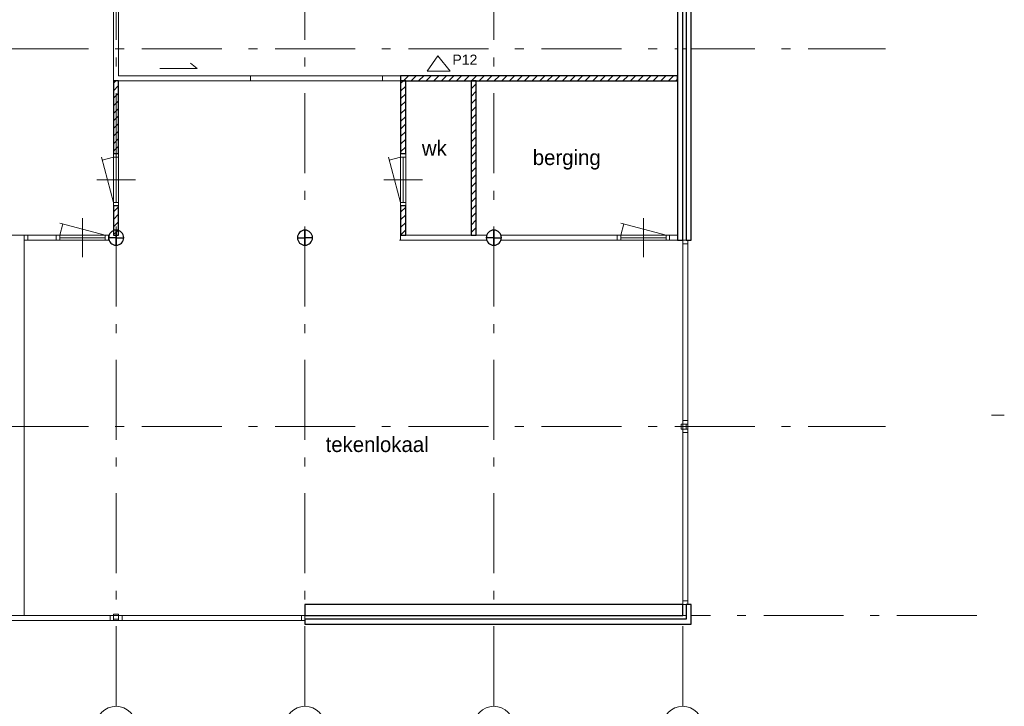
# Model space of a CAD drawing. Header units: millimetres. Extents: x -59728 to 53438, y 127740 to 210459.
# Tile 25 of 28: x 33887 to 53438, y 152154 to 165784. Entities that reach past the tile are written whole.
import ezdxf

# ---------------------------------------------------------------- set-up
doc = ezdxf.new("R2010")
doc.units = ezdxf.units.MM
doc.header["$LTSCALE"] = 2540
doc.linetypes.add('STYLE_01', pattern=[0.033465, 0.025591, -0.003937, 0.0005, -0.003437])
doc.linetypes.add('STYLE_06', pattern=[1.04164, 0.625, -0.20828, 0.06943, -0.13893])
for name, color, linetype, lineweight in [('ASSEN', 7, 'STYLE_01', 18), ('betongrijs', 7, 'Continuous', 18), ('brandvoorziening', 7, 'Continuous', 18), ('MATEN', 7, 'Continuous', 18), ('metselwerk', 7, 'Continuous', 18), ('muren', 7, 'Continuous', 18), ('MUUR', 7, 'Continuous', 18), ('mwarc', 7, 'Continuous', 18), ('stempel018', 7, 'Continuous', 18), ('TEXT', 7, 'Continuous', 18)]:
    doc.layers.add(name, color=color, linetype=linetype, lineweight=lineweight)
doc.styles.add('Arial', font='Arial')
doc.styles.add('Century Gothic', font='Century Gothic')
pattern_1 = [(45, (0, 0), (-75.1301, 75.1301), [])]

# ---------------------------------------------------------------- blocks, each defined once
blk = doc.blocks.new('blusser')
at = {"color": 0, "linetype": 'Continuous', "lineweight": 5}
blk.add_wipeout([(26606, -83240), (26912, -82996), (26606, -82782)], dxfattribs=at).dxf.layer = 'brandvoorziening'
at = {"layer": 'brandvoorziening', "color": 0}
for p, q in [((26912, -82996), (26606, -82782)), ((26606, -82782), (26606, -83240)), ((26606, -83240), (26912, -82996))]:
    blk.add_line(p, q, dxfattribs=at)
blk = doc.blocks.new('Groep-23')
at = {"layer": 'mwarc', "linetype": 'Continuous', "lineweight": 18}
h = blk.add_hatch(dxfattribs=at)
h.set_pattern_fill('ANSI31_1', style=0, pattern_type=2)
h.set_pattern_definition(pattern_1)
h.paths.add_polyline_path([(38531.75, -5715.5), (38431.75, -5715.5), (38431.75, -7161.01), (38531.75, -7161.01)])
h = blk.add_hatch(dxfattribs=at)
h.set_pattern_fill('ANSI31_1', style=0, pattern_type=2)
h.set_pattern_definition(pattern_1)
h.paths.add_polyline_path([(44231.75, -5715.5), (44131.75, -5715.5), (44131.75, -7161.01), (44231.75, -7161.01)])
h = blk.add_hatch(dxfattribs=at)
h.set_pattern_fill('ANSI31_1', style=0, pattern_type=2)
h.set_pattern_definition(pattern_1)
h.paths.add_polyline_path([(45531.75, -8780.5), (45631.75, -8780.5), (45631.75, -5715.5), (45531.75, -5715.5)])
h = blk.add_hatch(dxfattribs=at)
h.set_pattern_fill('ANSI31_1', style=0, pattern_type=2)
h.set_pattern_definition(pattern_1)
h.paths.add_polyline_path([(44231.75, -8201.01), (44131.75, -8201.01), (44131.75, -8780.5), (44231.75, -8780.5)])
at = {"layer": 'ASSEN', "color": 0, "linetype": 'STYLE_06'}
for p, q in [((38481.75, -18132.38), (38481.75, 32764.92)), ((42231.75, -18132.38), (42231.75, 32764.92)), ((45981.75, -18132.38), (45981.75, 32764.92)), ((49731.75, -18132.38), (49731.75, 32764.92)), ((-56253.67, -5080.5), (53761.23, -5080.5)), ((-56253.67, -12580.5), (53761.23, -12580.5)), ((-1575.29, -16330.5), (55610.34, -16330.5))]:
    blk.add_line(p, q, dxfattribs=at)
at = {"layer": 'MATEN', "color": 0}
blk.add_line((56117.21, -12355.11), (55861.87, -12355.11), dxfattribs=at)
for centre in [(38481.75, -18529.63), (42231.75, -18529.63), (45981.75, -18529.63), (49731.75, -18529.63)]:
    blk.add_circle(centre, 397.25, dxfattribs=at)
at = {"layer": 'muren', "color": 0}
for p, q in [((38531.75, -7161.01), (38431.75, -7161.01)), ((38431.75, -8201.01), (38431.75, -7161.01)), ((38531.75, -7231.01), (38431.75, -7231.01)), ((38481.75, -8131.01), (38481.75, -7231.01)), ((38531.75, -8201.01), (38531.75, -7161.01)), ((44231.75, -7161.01), (44131.75, -7161.01)), ((44131.75, -8201.01), (44131.75, -7161.01)), ((44231.75, -7231.01), (44131.75, -7231.01)), ((44181.75, -8131.01), (44181.75, -7231.01)), ((44231.75, -8201.01), (44231.75, -7161.01)), ((38867.59, -7681.01), (38095.9, -7681.01)), ((44567.59, -7681.01), (43795.9, -7681.01)), ((38531.75, -8131.01), (38431.75, -8131.01)), ((38531.75, -8201.01), (38431.75, -8201.01)), ((44231.75, -8131.01), (44131.75, -8131.01)), ((44231.75, -8201.01), (44131.75, -8201.01)), ((37811.75, -9216.35), (37811.75, -8444.66)), ((48951.75, -9216.35), (48951.75, -8444.66)), ((36656.75, -8880.5), (36656.75, -8780.5)), ((36656.75, -8880.5), (36656.75, -8780.5)), ((36726.75, -8880.5), (36726.75, -8780.5)), ((37291.75, -8880.5), (37291.75, -8780.5)), ((37361.75, -8880.5), (37361.75, -8780.5)), ((48431.75, -8880.5), (48431.75, -8780.5)), ((48501.75, -8880.5), (48501.75, -8780.5)), ((49401.75, -8880.5), (49401.75, -8780.5)), ((49471.75, -8880.5), (49471.75, -8780.5)), ((49401.75, -8830.5), (48501.75, -8830.5))]:
    blk.add_line(p, q, dxfattribs=at)
at = {"layer": 'MUUR', "color": 0}
for p, q in [((49731.75, 9079.5), (49731.75, -8880.5)), ((38431.75, -1471.93), (38431.75, -5715.5)), ((38531.75, -1471.93), (38531.75, -5615.5)), ((49631.75, -2490.5), (49631.75, -8880.5)), ((49801.75, -8880.5), (49801.75, -2490.5)), ((49901.75, -8880.5), (49901.75, -2490.5)), ((43771.76, -5615.5), (38531.75, -5615.5)), ((41151.75, -5615.5), (41151.75, -5715.5)), ((43771.76, -5615.5), (49631.75, -5615.5)), ((43771.76, -5615.5), (43771.76, -5715.5)), ((43771.76, -5715.5), (38531.75, -5715.5)), ((43771.76, -5715.5), (49631.75, -5715.5)), ((44131.75, -5715.5), (44131.75, -8880.5)), ((44231.75, -5715.5), (44231.75, -8780.5)), ((45531.75, -5715.5), (45531.75, -8780.5)), ((45631.75, -5715.5), (45631.75, -8780.5)), ((38431.75, -8201.01), (38531.75, -8201.01)), ((44131.75, -8201.01), (44231.75, -8201.01)), ((48431.75, -8780.5), (48431.75, -8880.5)), ((49471.75, -8780.5), (49471.75, -8880.5)), ((36656.75, -16330.5), (36656.75, -8830.5)), ((49631.75, -8880.5), (49901.75, -8880.5)), ((49731.75, -12530.5), (49731.75, -8880.5)), ((49731.75, -8950.5), (49831.75, -8950.5)), ((49831.75, -16110.5), (49831.75, -8880.5)), ((49731.75, -12460.5), (49831.75, -12460.5)), ((49701.99, -12530.5), (49831.75, -12530.5)), ((49701.99, -12630.5), (49701.99, -12530.5)), ((49701.99, -12630.5), (49831.75, -12630.5)), ((49731.75, -16110.5), (49731.75, -12630.5)), ((49731.75, -12700.5), (49831.75, -12700.5)), ((49801.99, -12630.5), (49801.99, -12530.5)), ((42231.75, -16110.5), (49901.75, -16110.5)), ((42231.75, -16500.5), (42231.75, -16110.5)), ((49731.75, -16040.5), (49831.75, -16040.5)), ((49731.75, -16110.5), (49731.75, -16330.5)), ((49801.75, -16400.5), (49801.75, -16110.5)), ((49901.75, -16500.5), (49901.75, -16110.5)), ((34621.75, -16330.5), (49731.75, -16330.5)), ((38431.75, -16330.5), (34781.75, -16330.5)), ((38361.75, -16330.5), (38361.75, -16430.5)), ((38361.75, -16330.5), (38361.75, -16430.5)), ((38431.75, -16300.75), (38431.75, -16430.5)), ((38531.75, -16300.75), (38431.75, -16300.75)), ((38431.75, -16300.75), (38431.75, -16430.5)), ((38531.75, -16300.75), (38431.75, -16300.75)), ((38531.75, -16400.75), (38431.75, -16400.75)), ((38531.75, -16400.75), (38431.75, -16400.75)), ((38531.75, -16300.75), (38531.75, -16430.5)), ((38531.75, -16300.75), (38531.75, -16430.5)), ((42181.75, -16330.5), (38531.75, -16330.5)), ((38601.75, -16330.5), (38601.75, -16430.5)), ((38601.75, -16330.5), (38601.75, -16430.5)), ((42161.75, -16430.5), (42161.75, -16330.5)), ((42231.75, -16400.5), (49801.75, -16400.5)), ((42281.75, -16400.75), (42231.75, -16400.75)), ((42281.75, -16400.75), (42231.75, -16400.75)), ((34731.75, -16430.5), (38481.75, -16430.5)), ((38481.75, -16430.5), (42231.75, -16430.5)), ((42231.75, -16500.5), (49901.75, -16500.5))]:
    blk.add_line(p, q, dxfattribs=at)
blk.add_lwpolyline([(39349.63, -5469.58), (40093.85, -5469.58), (39960.41, -5366.95)], dxfattribs=at)
at = {"layer": 'mwarc', "color": 0, "linetype": 'Continuous', "lineweight": 25}
for points in [[(38531.75, -5715.5), (38431.75, -5715.5), (38431.75, -7161.01), (38531.75, -7161.01)], [(44231.75, -5715.5), (44131.75, -5715.5), (44131.75, -7161.01), (44231.75, -7161.01)], [(45531.75, -8780.5), (45631.75, -8780.5), (45631.75, -5715.5), (45531.75, -5715.5)], [(44231.75, -8201.01), (44131.75, -8201.01), (44131.75, -8780.5), (44231.75, -8780.5)]]:
    blk.add_lwpolyline(points, close=True, dxfattribs=at)
at = {"layer": 'stempel018', "color": 0}
for p, q in [((38431.75, -8131.01), (38190.59, -7231.01)), ((38431.75, -7231.01), (38206.75, -7291.3)), ((44131.75, -8131.01), (43890.59, -7231.01)), ((44131.75, -7231.01), (43906.75, -7291.3)), ((37361.75, -8780.5), (37422.04, -8555.5)), ((49401.75, -8780.5), (48501.75, -8539.35)), ((48501.75, -8780.5), (48562.04, -8555.5))]:
    blk.add_line(p, q, dxfattribs=at)
at = {"layer": 'TEXT', "color": 0, "attachment_point": 1, "line_spacing_factor": 1.022525, "style": 'Century Gothic'}
for s, insert, char_height in [('wk', (44553.09, -6901.96), 302.466), ('berging', (46754.89, -7086.62), 302.466), ('tekenlokaal', (42641.6, -12782.91), 302.4658)]:
    blk.add_mtext(s, dxfattribs=dict(at, insert=insert, char_height=char_height))
at = {"layer": 'brandvoorziening', "color": 0, "rotation": 90}
blk.add_blockref('blusser', (-38125.49, -32132.15), dxfattribs=at)
at = {"color": 0, "linetype": 'Continuous', "lineweight": 25}
for points, layer in [([(38481.75, -8680.5), (38478.07, -8680.55), (38474.39, -8680.68), (38470.71, -8680.91), (38467.05, -8681.23), (38463.39, -8681.63), (38459.74, -8682.13), (38456.1, -8682.71), (38452.48, -8683.39), (38448.88, -8684.15), (38445.3, -8685), (38441.74, -8685.94), (38438.21, -8686.96), (38434.7, -8688.07), (38431.21, -8689.27), (38427.76, -8690.56), (38424.35, -8691.92), (38420.96, -8693.37), (38417.61, -8694.91), (38414.31, -8696.52), (38411.04, -8698.22), (38407.81, -8699.99), (38404.63, -8701.84), (38401.5, -8703.78), (38398.41, -8705.78), (38395.38, -8707.87), (38392.39, -8710.02), (38389.46, -8712.25), (38386.59, -8714.55), (38383.77, -8716.92), (38381.01, -8719.36), (38378.32, -8721.87), (38375.68, -8724.44), (38373.11, -8727.07), (38370.61, -8729.77), (38368.17, -8732.53), (38365.8, -8735.35), (38363.5, -8738.22), (38361.27, -8741.15), (38359.11, -8744.13), (38357.03, -8747.17), (38355.02, -8750.25), (38353.09, -8753.39), (38351.24, -8756.57), (38349.46, -8759.79), (38347.76, -8763.06), (38346.15, -8766.37), (38344.62, -8769.72), (38343.17, -8773.1), (38341.8, -8776.52), (38340.52, -8779.97), (38339.32, -8783.45), (38338.21, -8786.96), (38337.18, -8790.5), (38336.24, -8794.06), (38335.39, -8797.64), (38334.63, -8801.24), (38333.96, -8804.86), (38333.37, -8808.49), (38332.88, -8812.14), (38332.47, -8815.8), (38332.15, -8819.47), (38331.93, -8823.14), (38331.79, -8826.82), (38331.75, -8830.5), (38481.75, -8830.5)], 'betongrijs'), ([(42231.75, -8830.5), (42081.75, -8830.5), (42081.79, -8834.19), (42081.93, -8837.86), (42082.15, -8841.54), (42082.47, -8845.21), (42082.88, -8848.87), (42083.37, -8852.51), (42083.96, -8856.15), (42084.63, -8859.77), (42085.39, -8863.37), (42086.24, -8866.95), (42087.18, -8870.51), (42088.21, -8874.05), (42089.32, -8877.56), (42090.52, -8881.04), (42091.8, -8884.49), (42093.17, -8887.91), (42094.62, -8891.29), (42096.15, -8894.64), (42097.76, -8897.95), (42099.46, -8901.21), (42101.24, -8904.44), (42103.09, -8907.62), (42105.02, -8910.75), (42107.03, -8913.84), (42109.11, -8916.88), (42111.27, -8919.86), (42113.5, -8922.79), (42115.8, -8925.66), (42118.17, -8928.48), (42120.61, -8931.24), (42123.11, -8933.94), (42125.68, -8936.57), (42128.32, -8939.14), (42131.01, -8941.65), (42133.77, -8944.09), (42136.59, -8946.46), (42139.46, -8948.76), (42142.39, -8950.99), (42145.38, -8953.14), (42148.41, -8955.22), (42151.5, -8957.23), (42154.63, -8959.16), (42157.81, -8961.02), (42161.04, -8962.79), (42164.31, -8964.49), (42167.61, -8966.1), (42170.96, -8967.64), (42174.35, -8969.09), (42177.76, -8970.45), (42181.21, -8971.74), (42184.7, -8972.93), (42188.21, -8974.05), (42191.74, -8975.07), (42195.3, -8976.01), (42198.88, -8976.86), (42202.48, -8977.62), (42206.1, -8978.3), (42209.74, -8978.88), (42213.39, -8979.38), (42217.05, -8979.78), (42220.71, -8980.1), (42224.39, -8980.32), (42228.07, -8980.46), (42231.75, -8980.5)], 'betongrijs'), ([(46131.75, -8830.5), (45981.75, -8830.5), (45981.75, -8980.5), (45985.43, -8980.46), (45989.11, -8980.32), (45992.78, -8980.1), (45996.45, -8979.78), (46000.11, -8979.38), (46003.76, -8978.88), (46007.39, -8978.3), (46011.01, -8977.62), (46014.61, -8976.86), (46018.2, -8976.01), (46021.75, -8975.07), (46025.29, -8974.05), (46028.8, -8972.93), (46032.28, -8971.74), (46035.73, -8970.45), (46039.15, -8969.09), (46042.53, -8967.64), (46045.88, -8966.1), (46049.19, -8964.49), (46052.46, -8962.79), (46055.68, -8961.02), (46058.86, -8959.16), (46062, -8957.23), (46065.08, -8955.22), (46068.12, -8953.14), (46071.1, -8950.99), (46074.03, -8948.76), (46076.91, -8946.46), (46079.72, -8944.09), (46082.48, -8941.65), (46085.18, -8939.14), (46087.81, -8936.57), (46090.39, -8933.94), (46092.89, -8931.24), (46095.33, -8928.48), (46097.7, -8925.66), (46100, -8922.79), (46102.23, -8919.86), (46104.39, -8916.88), (46106.47, -8913.84), (46108.48, -8910.75), (46110.41, -8907.62), (46112.26, -8904.44), (46114.04, -8901.21), (46115.73, -8897.95), (46117.35, -8894.64), (46118.88, -8891.29), (46120.33, -8887.91), (46121.7, -8884.49), (46122.98, -8881.04), (46124.18, -8877.56), (46125.29, -8874.05), (46126.31, -8870.51), (46127.25, -8866.95), (46128.1, -8863.37), (46128.87, -8859.77), (46129.54, -8856.15), (46130.12, -8852.51), (46130.62, -8848.87), (46131.03, -8845.21), (46131.34, -8841.54), (46131.57, -8837.86), (46131.7, -8834.19)], 'betongrijs'), ([(49901.75, -2490.5), (49801.75, -2490.5), (49801.75, -8880.5), (49901.75, -8880.5)], 'mwarc'), ([(49731.75, -16110.5), (42231.75, -16110.5), (42231.75, -16330.5), (49731.75, -16330.5)], 'mwarc')]:
    blk.add_wipeout(points, dxfattribs=at).dxf.layer = layer
at = {"layer": 'betongrijs', "color": 0, "linetype": 'Continuous', "lineweight": 25, "flags": 128}
for points in [[(38481.75, -8680.5, 0.41421356), (38331.75, -8830.5), (38481.75, -8830.5)], [(42231.75, -8830.5), (42081.75, -8830.5, 0.41421356), (42231.75, -8980.5)], [(46131.75, -8830.5), (45981.75, -8830.5), (45981.75, -8980.5, 0.41421356)]]:
    blk.add_lwpolyline(points, format="xyb", close=True, dxfattribs=at)
at = {"layer": 'mwarc', "color": 0, "linetype": 'Continuous', "lineweight": 25}
for points in [[(49901.75, -2490.5), (49801.75, -2490.5), (49801.75, -8880.5), (49901.75, -8880.5)], [(49731.75, -16110.5), (42231.75, -16110.5), (42231.75, -16330.5), (49731.75, -16330.5)]]:
    blk.add_lwpolyline(points, close=True, dxfattribs=at)
at = {"layer": 'metselwerk', "color": 0, "insert": (45158.39, -5197.02), "char_height": 199.818, "attachment_point": 1, "line_spacing_factor": 0.96736, "style": 'Arial'}
blk.add_mtext('P12', dxfattribs=at)
at = {"color": 0, "linetype": 'Continuous', "lineweight": 25}
for points, layer in [([(42231.75, -8680.5), (42228.07, -8680.55), (42224.39, -8680.68), (42220.71, -8680.91), (42217.05, -8681.23), (42213.39, -8681.63), (42209.74, -8682.13), (42206.1, -8682.71), (42202.48, -8683.39), (42198.88, -8684.15), (42195.3, -8685), (42191.74, -8685.94), (42188.21, -8686.96), (42184.7, -8688.07), (42181.21, -8689.27), (42177.76, -8690.56), (42174.35, -8691.92), (42170.96, -8693.37), (42167.61, -8694.91), (42164.31, -8696.52), (42161.04, -8698.22), (42157.81, -8699.99), (42154.63, -8701.84), (42151.5, -8703.78), (42148.41, -8705.78), (42145.38, -8707.87), (42142.39, -8710.02), (42139.46, -8712.25), (42136.59, -8714.55), (42133.77, -8716.92), (42131.01, -8719.36), (42128.32, -8721.87), (42125.68, -8724.44), (42123.11, -8727.07), (42120.61, -8729.77), (42118.17, -8732.53), (42115.8, -8735.35), (42113.5, -8738.22), (42111.27, -8741.15), (42109.11, -8744.13), (42107.03, -8747.17), (42105.02, -8750.25), (42103.09, -8753.39), (42101.24, -8756.57), (42099.46, -8759.79), (42097.76, -8763.06), (42096.15, -8766.37), (42094.62, -8769.72), (42093.17, -8773.1), (42091.8, -8776.52), (42090.52, -8779.97), (42089.32, -8783.45), (42088.21, -8786.96), (42087.18, -8790.5), (42086.24, -8794.06), (42085.39, -8797.64), (42084.63, -8801.24), (42083.96, -8804.86), (42083.37, -8808.49), (42082.88, -8812.14), (42082.47, -8815.8), (42082.15, -8819.47), (42081.93, -8823.14), (42081.79, -8826.82), (42081.75, -8830.5), (42231.75, -8830.5)], 'betongrijs'), ([(45981.75, -8680.5), (45981.75, -8830.5), (46131.75, -8830.5), (46131.7, -8826.82), (46131.57, -8823.14), (46131.34, -8819.47), (46131.03, -8815.8), (46130.62, -8812.14), (46130.12, -8808.49), (46129.54, -8804.86), (46128.87, -8801.24), (46128.1, -8797.64), (46127.25, -8794.06), (46126.31, -8790.5), (46125.29, -8786.96), (46124.18, -8783.45), (46122.98, -8779.97), (46121.7, -8776.52), (46120.33, -8773.1), (46118.88, -8769.72), (46117.35, -8766.37), (46115.73, -8763.06), (46114.04, -8759.79), (46112.26, -8756.57), (46110.41, -8753.39), (46108.48, -8750.25), (46106.47, -8747.17), (46104.39, -8744.13), (46102.23, -8741.15), (46100, -8738.22), (46097.7, -8735.35), (46095.33, -8732.53), (46092.89, -8729.77), (46090.39, -8727.07), (46087.81, -8724.44), (46085.18, -8721.87), (46082.48, -8719.36), (46079.72, -8716.92), (46076.91, -8714.55), (46074.03, -8712.25), (46071.1, -8710.02), (46068.12, -8707.87), (46065.08, -8705.78), (46062, -8703.78), (46058.86, -8701.84), (46055.68, -8699.99), (46052.46, -8698.22), (46049.19, -8696.52), (46045.88, -8694.91), (46042.53, -8693.37), (46039.15, -8691.92), (46035.73, -8690.56), (46032.28, -8689.27), (46028.8, -8688.07), (46025.29, -8686.96), (46021.75, -8685.94), (46018.2, -8685), (46014.61, -8684.15), (46011.01, -8683.39), (46007.39, -8682.71), (46003.76, -8682.13), (46000.11, -8681.63), (45996.45, -8681.23), (45992.78, -8680.91), (45989.11, -8680.68), (45985.43, -8680.55)], 'betongrijs'), ([(38631.75, -8830.5), (38481.75, -8830.5), (38481.75, -8980.5), (38485.43, -8980.46), (38489.11, -8980.32), (38492.78, -8980.1), (38496.45, -8979.78), (38500.11, -8979.38), (38503.76, -8978.88), (38507.39, -8978.3), (38511.01, -8977.62), (38514.61, -8976.86), (38518.2, -8976.01), (38521.75, -8975.07), (38525.29, -8974.05), (38528.8, -8972.93), (38532.28, -8971.74), (38535.73, -8970.45), (38539.15, -8969.09), (38542.53, -8967.64), (38545.88, -8966.1), (38549.19, -8964.49), (38552.46, -8962.79), (38555.68, -8961.02), (38558.86, -8959.16), (38562, -8957.23), (38565.08, -8955.22), (38568.12, -8953.14), (38571.1, -8950.99), (38574.03, -8948.76), (38576.91, -8946.46), (38579.72, -8944.09), (38582.48, -8941.65), (38585.18, -8939.14), (38587.81, -8936.57), (38590.39, -8933.94), (38592.89, -8931.24), (38595.33, -8928.48), (38597.7, -8925.66), (38600, -8922.79), (38602.23, -8919.86), (38604.39, -8916.88), (38606.47, -8913.84), (38608.48, -8910.75), (38610.41, -8907.62), (38612.26, -8904.44), (38614.04, -8901.21), (38615.73, -8897.95), (38617.35, -8894.64), (38618.88, -8891.29), (38620.33, -8887.91), (38621.7, -8884.49), (38622.98, -8881.04), (38624.18, -8877.56), (38625.29, -8874.05), (38626.31, -8870.51), (38627.25, -8866.95), (38628.1, -8863.37), (38628.87, -8859.77), (38629.54, -8856.15), (38630.12, -8852.51), (38630.62, -8848.87), (38631.03, -8845.21), (38631.34, -8841.54), (38631.57, -8837.86), (38631.7, -8834.19)], 'betongrijs'), ([(49901.75, -16110.5), (49801.75, -16110.5), (49801.75, -16400.5), (42281.75, -16400.5), (42281.75, -16400.75), (42231.75, -16400.75), (42231.75, -16500.5), (49901.75, -16500.5)], 'mwarc')]:
    blk.add_wipeout(points, dxfattribs=at).dxf.layer = layer
at = {"layer": 'betongrijs', "color": 0, "linetype": 'Continuous', "lineweight": 25, "flags": 128}
for points in [[(42231.75, -8680.5, 0.41421356), (42081.75, -8830.5), (42231.75, -8830.5)], [(45981.75, -8680.5), (45981.75, -8830.5), (46131.75, -8830.5, 0.41421356)], [(38631.75, -8830.5), (38481.75, -8830.5), (38481.75, -8980.5, 0.41421356)]]:
    blk.add_lwpolyline(points, format="xyb", close=True, dxfattribs=at)
at = {"layer": 'MUUR', "color": 0}
for p, q in [((46123.17, -8780.5), (49631.75, -8780.5)), ((46123.17, -8880.5), (48431.75, -8880.5))]:
    blk.add_line(p, q, dxfattribs=at)
at = {"layer": 'mwarc', "color": 0, "linetype": 'Continuous', "lineweight": 25}
blk.add_lwpolyline([(49901.75, -16110.5), (49801.75, -16110.5), (49801.75, -16400.5), (42281.75, -16400.5), (42281.75, -16400.75), (42231.75, -16400.75), (42231.75, -16500.5), (49901.75, -16500.5)], close=True, dxfattribs=at)
at = {"color": 0, "linetype": 'Continuous', "lineweight": 25}
for points, layer in [([(42231.75, -8680.5), (42231.75, -8830.5), (42381.75, -8830.5), (42381.7, -8826.82), (42381.57, -8823.14), (42381.34, -8819.47), (42381.03, -8815.8), (42380.62, -8812.14), (42380.12, -8808.49), (42379.54, -8804.86), (42378.87, -8801.24), (42378.1, -8797.64), (42377.25, -8794.06), (42376.31, -8790.5), (42375.29, -8786.96), (42374.18, -8783.45), (42372.98, -8779.97), (42371.7, -8776.52), (42370.33, -8773.1), (42368.88, -8769.72), (42367.35, -8766.37), (42365.73, -8763.06), (42364.04, -8759.79), (42362.26, -8756.57), (42360.41, -8753.39), (42358.48, -8750.25), (42356.47, -8747.17), (42354.39, -8744.13), (42352.23, -8741.15), (42350, -8738.22), (42347.7, -8735.35), (42345.33, -8732.53), (42342.89, -8729.77), (42340.39, -8727.07), (42337.81, -8724.44), (42335.18, -8721.87), (42332.48, -8719.36), (42329.72, -8716.92), (42326.91, -8714.55), (42324.03, -8712.25), (42321.1, -8710.02), (42318.12, -8707.87), (42315.08, -8705.78), (42312, -8703.78), (42308.86, -8701.84), (42305.68, -8699.99), (42302.46, -8698.22), (42299.19, -8696.52), (42295.88, -8694.91), (42292.53, -8693.37), (42289.15, -8691.92), (42285.73, -8690.56), (42282.28, -8689.27), (42278.8, -8688.07), (42275.29, -8686.96), (42271.75, -8685.94), (42268.2, -8685), (42264.61, -8684.15), (42261.01, -8683.39), (42257.39, -8682.71), (42253.76, -8682.13), (42250.11, -8681.63), (42246.45, -8681.23), (42242.78, -8680.91), (42239.11, -8680.68), (42235.43, -8680.55)], 'betongrijs'), ([(45981.75, -8680.5), (45978.07, -8680.55), (45974.39, -8680.68), (45970.71, -8680.91), (45967.05, -8681.23), (45963.39, -8681.63), (45959.74, -8682.13), (45956.1, -8682.71), (45952.48, -8683.39), (45948.88, -8684.15), (45945.3, -8685), (45941.74, -8685.94), (45938.21, -8686.96), (45934.7, -8688.07), (45931.21, -8689.27), (45927.76, -8690.56), (45924.35, -8691.92), (45920.96, -8693.37), (45917.61, -8694.91), (45914.31, -8696.52), (45911.04, -8698.22), (45907.81, -8699.99), (45904.63, -8701.84), (45901.5, -8703.78), (45898.41, -8705.78), (45895.38, -8707.87), (45892.39, -8710.02), (45889.46, -8712.25), (45886.59, -8714.55), (45883.77, -8716.92), (45881.01, -8719.36), (45878.32, -8721.87), (45875.68, -8724.44), (45873.11, -8727.07), (45870.61, -8729.77), (45868.17, -8732.53), (45865.8, -8735.35), (45863.5, -8738.22), (45861.27, -8741.15), (45859.11, -8744.13), (45857.03, -8747.17), (45855.02, -8750.25), (45853.09, -8753.39), (45851.24, -8756.57), (45849.46, -8759.79), (45847.76, -8763.06), (45846.15, -8766.37), (45844.62, -8769.72), (45843.17, -8773.1), (45841.8, -8776.52), (45840.52, -8779.97), (45839.32, -8783.45), (45838.21, -8786.96), (45837.18, -8790.5), (45836.24, -8794.06), (45835.39, -8797.64), (45834.63, -8801.24), (45833.96, -8804.86), (45833.37, -8808.49), (45832.88, -8812.14), (45832.47, -8815.8), (45832.15, -8819.47), (45831.93, -8823.14), (45831.79, -8826.82), (45831.75, -8830.5), (45981.75, -8830.5)], 'betongrijs'), ([(38481.75, -8830.5), (38331.75, -8830.5), (38331.79, -8834.19), (38331.93, -8837.86), (38332.15, -8841.54), (38332.47, -8845.21), (38332.88, -8848.87), (38333.37, -8852.51), (38333.96, -8856.15), (38334.63, -8859.77), (38335.39, -8863.37), (38336.24, -8866.95), (38337.18, -8870.51), (38338.21, -8874.05), (38339.32, -8877.56), (38340.52, -8881.04), (38341.8, -8884.49), (38343.17, -8887.91), (38344.62, -8891.29), (38346.15, -8894.64), (38347.76, -8897.95), (38349.46, -8901.21), (38351.24, -8904.44), (38353.09, -8907.62), (38355.02, -8910.75), (38357.03, -8913.84), (38359.11, -8916.88), (38361.27, -8919.86), (38363.5, -8922.79), (38365.8, -8925.66), (38368.17, -8928.48), (38370.61, -8931.24), (38373.11, -8933.94), (38375.68, -8936.57), (38378.32, -8939.14), (38381.01, -8941.65), (38383.77, -8944.09), (38386.59, -8946.46), (38389.46, -8948.76), (38392.39, -8950.99), (38395.38, -8953.14), (38398.41, -8955.22), (38401.5, -8957.23), (38404.63, -8959.16), (38407.81, -8961.02), (38411.04, -8962.79), (38414.31, -8964.49), (38417.61, -8966.1), (38420.96, -8967.64), (38424.35, -8969.09), (38427.76, -8970.45), (38431.21, -8971.74), (38434.7, -8972.93), (38438.21, -8974.05), (38441.74, -8975.07), (38445.3, -8976.01), (38448.88, -8976.86), (38452.48, -8977.62), (38456.1, -8978.3), (38459.74, -8978.88), (38463.39, -8979.38), (38467.05, -8979.78), (38470.71, -8980.1), (38474.39, -8980.32), (38478.07, -8980.46), (38481.75, -8980.5)], 'betongrijs'), ([(49731.75, -2490.5), (49631.75, -2490.5), (49631.75, -8880.5), (49731.75, -8880.5)], 'mwarc')]:
    blk.add_wipeout(points, dxfattribs=at).dxf.layer = layer
at = {"layer": 'mwarc', "linetype": 'Continuous', "lineweight": 18}
h = blk.add_hatch(dxfattribs=at)
h.set_pattern_fill('ANSI31_1', style=0, pattern_type=2)
h.set_pattern_definition(pattern_1)
h.paths.add_polyline_path([(44131.75, -5615.5), (44131.75, -5715.5), (49631.75, -5715.5), (49631.75, -5615.5)])
at = {"layer": 'betongrijs', "color": 0, "linetype": 'Continuous', "lineweight": 25, "flags": 128}
for points in [[(42231.75, -8680.5), (42231.75, -8830.5), (42381.75, -8830.5, 0.41421356)], [(45981.75, -8680.5, 0.41421356), (45831.75, -8830.5), (45981.75, -8830.5)], [(38481.75, -8830.5), (38331.75, -8830.5, 0.41421356), (38481.75, -8980.5)]]:
    blk.add_lwpolyline(points, format="xyb", close=True, dxfattribs=at)
at = {"layer": 'muren', "color": 0}
for p, q in [((38331.75, -8780.5), (36616.75, -8780.5)), ((38261.75, -8880.5), (38261.75, -8780.5)), ((38331.75, -8880.5), (38331.75, -8780.5)), ((38331.75, -8880.5), (36656.75, -8880.5)), ((38331.75, -8880.5), (37291.75, -8880.5)), ((38261.75, -8830.5), (37361.75, -8830.5)), ((49631.75, -8880.5), (48431.75, -8880.5))]:
    blk.add_line(p, q, dxfattribs=at)
at = {"layer": 'MUUR', "color": 0}
for p, q in [((34731.75, -8780.5), (38340.33, -8780.5)), ((38331.75, -8780.5), (38331.75, -8880.5)), ((36656.75, -8880.5), (38331.75, -8880.5)), ((36656.75, -8880.5), (38340.33, -8880.5))]:
    blk.add_line(p, q, dxfattribs=at)
at = {"layer": 'mwarc', "color": 0, "linetype": 'Continuous', "lineweight": 25}
for points in [[(49731.75, -2490.5), (49631.75, -2490.5), (49631.75, -8880.5), (49731.75, -8880.5)], [(44131.75, -5615.5), (44131.75, -5715.5), (49631.75, -5715.5), (49631.75, -5615.5)]]:
    blk.add_lwpolyline(points, close=True, dxfattribs=at)
at = {"layer": 'stempel018', "color": 0}
blk.add_line((38261.75, -8780.5), (37361.75, -8539.35), dxfattribs=at)
at = {"color": 0, "linetype": 'Continuous', "lineweight": 25}
for points in [[(38481.75, -8680.5), (38481.75, -8830.5), (38631.75, -8830.5), (38631.7, -8826.82), (38631.57, -8823.14), (38631.34, -8819.47), (38631.03, -8815.8), (38630.62, -8812.14), (38630.12, -8808.49), (38629.54, -8804.86), (38628.87, -8801.24), (38628.1, -8797.64), (38627.25, -8794.06), (38626.31, -8790.5), (38625.29, -8786.96), (38624.18, -8783.45), (38622.98, -8779.97), (38621.7, -8776.52), (38620.33, -8773.1), (38618.88, -8769.72), (38617.35, -8766.37), (38615.73, -8763.06), (38614.04, -8759.79), (38612.26, -8756.57), (38610.41, -8753.39), (38608.48, -8750.25), (38606.47, -8747.17), (38604.39, -8744.13), (38602.23, -8741.15), (38600, -8738.22), (38597.7, -8735.35), (38595.33, -8732.53), (38592.89, -8729.77), (38590.39, -8727.07), (38587.81, -8724.44), (38585.18, -8721.87), (38582.48, -8719.36), (38579.72, -8716.92), (38576.91, -8714.55), (38574.03, -8712.25), (38571.1, -8710.02), (38568.12, -8707.87), (38565.08, -8705.78), (38562, -8703.78), (38558.86, -8701.84), (38555.68, -8699.99), (38552.46, -8698.22), (38549.19, -8696.52), (38545.88, -8694.91), (38542.53, -8693.37), (38539.15, -8691.92), (38535.73, -8690.56), (38532.28, -8689.27), (38528.8, -8688.07), (38525.29, -8686.96), (38521.75, -8685.94), (38518.2, -8685), (38514.61, -8684.15), (38511.01, -8683.39), (38507.39, -8682.71), (38503.76, -8682.13), (38500.11, -8681.63), (38496.45, -8681.23), (38492.78, -8680.91), (38489.11, -8680.68), (38485.43, -8680.55)], [(42381.75, -8830.5), (42231.75, -8830.5), (42231.75, -8980.5), (42235.43, -8980.46), (42239.11, -8980.32), (42242.78, -8980.1), (42246.45, -8979.78), (42250.11, -8979.38), (42253.76, -8978.88), (42257.39, -8978.3), (42261.01, -8977.62), (42264.61, -8976.86), (42268.2, -8976.01), (42271.75, -8975.07), (42275.29, -8974.05), (42278.8, -8972.93), (42282.28, -8971.74), (42285.73, -8970.45), (42289.15, -8969.09), (42292.53, -8967.64), (42295.88, -8966.1), (42299.19, -8964.49), (42302.46, -8962.79), (42305.68, -8961.02), (42308.86, -8959.16), (42312, -8957.23), (42315.08, -8955.22), (42318.12, -8953.14), (42321.1, -8950.99), (42324.03, -8948.76), (42326.91, -8946.46), (42329.72, -8944.09), (42332.48, -8941.65), (42335.18, -8939.14), (42337.81, -8936.57), (42340.39, -8933.94), (42342.89, -8931.24), (42345.33, -8928.48), (42347.7, -8925.66), (42350, -8922.79), (42352.23, -8919.86), (42354.39, -8916.88), (42356.47, -8913.84), (42358.48, -8910.75), (42360.41, -8907.62), (42362.26, -8904.44), (42364.04, -8901.21), (42365.73, -8897.95), (42367.35, -8894.64), (42368.88, -8891.29), (42370.33, -8887.91), (42371.7, -8884.49), (42372.98, -8881.04), (42374.18, -8877.56), (42375.29, -8874.05), (42376.31, -8870.51), (42377.25, -8866.95), (42378.1, -8863.37), (42378.87, -8859.77), (42379.54, -8856.15), (42380.12, -8852.51), (42380.62, -8848.87), (42381.03, -8845.21), (42381.34, -8841.54), (42381.57, -8837.86), (42381.7, -8834.19)], [(45981.75, -8830.5), (45831.75, -8830.5), (45831.79, -8834.19), (45831.93, -8837.86), (45832.15, -8841.54), (45832.47, -8845.21), (45832.88, -8848.87), (45833.37, -8852.51), (45833.96, -8856.15), (45834.63, -8859.77), (45835.39, -8863.37), (45836.24, -8866.95), (45837.18, -8870.51), (45838.21, -8874.05), (45839.32, -8877.56), (45840.52, -8881.04), (45841.8, -8884.49), (45843.17, -8887.91), (45844.62, -8891.29), (45846.15, -8894.64), (45847.76, -8897.95), (45849.46, -8901.21), (45851.24, -8904.44), (45853.09, -8907.62), (45855.02, -8910.75), (45857.03, -8913.84), (45859.11, -8916.88), (45861.27, -8919.86), (45863.5, -8922.79), (45865.8, -8925.66), (45868.17, -8928.48), (45870.61, -8931.24), (45873.11, -8933.94), (45875.68, -8936.57), (45878.32, -8939.14), (45881.01, -8941.65), (45883.77, -8944.09), (45886.59, -8946.46), (45889.46, -8948.76), (45892.39, -8950.99), (45895.38, -8953.14), (45898.41, -8955.22), (45901.5, -8957.23), (45904.63, -8959.16), (45907.81, -8961.02), (45911.04, -8962.79), (45914.31, -8964.49), (45917.61, -8966.1), (45920.96, -8967.64), (45924.35, -8969.09), (45927.76, -8970.45), (45931.21, -8971.74), (45934.7, -8972.93), (45938.21, -8974.05), (45941.74, -8975.07), (45945.3, -8976.01), (45948.88, -8976.86), (45952.48, -8977.62), (45956.1, -8978.3), (45959.74, -8978.88), (45963.39, -8979.38), (45967.05, -8979.78), (45970.71, -8980.1), (45974.39, -8980.32), (45978.07, -8980.46), (45981.75, -8980.5)]]:
    blk.add_wipeout(points, dxfattribs=at).dxf.layer = 'betongrijs'
at = {"layer": 'mwarc', "linetype": 'Continuous', "lineweight": 18}
h = blk.add_hatch(dxfattribs=at)
h.set_pattern_fill('ANSI31_1', style=0, pattern_type=2)
h.set_pattern_definition(pattern_1)
h.paths.add_polyline_path([(38531.75, -8201.01), (38431.75, -8201.01), (38431.75, -8780.5), (38531.75, -8780.5)])
at = {"layer": 'betongrijs', "color": 0, "linetype": 'Continuous', "lineweight": 25, "flags": 128}
for points in [[(38481.75, -8680.5), (38481.75, -8830.5), (38631.75, -8830.5, 0.41421356)], [(42381.75, -8830.5), (42231.75, -8830.5), (42231.75, -8980.5, 0.41421356)], [(45981.75, -8830.5), (45831.75, -8830.5, 0.41421356), (45981.75, -8980.5)]]:
    blk.add_lwpolyline(points, format="xyb", close=True, dxfattribs=at)
at = {"layer": 'MUUR', "color": 0}
for p, q in [((38431.75, -5715.5), (38431.75, -8780.5)), ((38531.75, -5715.5), (38531.75, -8780.5)), ((44231.75, -8780.5), (45840.33, -8780.5)), ((44106.75, -8880.5), (45840.33, -8880.5))]:
    blk.add_line(p, q, dxfattribs=at)
for centre in [(38481.75, -8830.5), (42231.75, -8830.5), (45981.75, -8830.5)]:
    blk.add_circle(centre, 150, dxfattribs=at)
at = {"layer": 'mwarc', "color": 0, "linetype": 'Continuous', "lineweight": 25}
blk.add_lwpolyline([(38531.75, -8201.01), (38431.75, -8201.01), (38431.75, -8780.5), (38531.75, -8780.5)], close=True, dxfattribs=at)

msp = doc.modelspace()

# ---------------------------------------------------------------- block references
at = {"layer": 'MUUR'}
msp.add_blockref('Groep-23', (-2680, 170287), dxfattribs=at)

doc.saveas('drawing.dxf')
